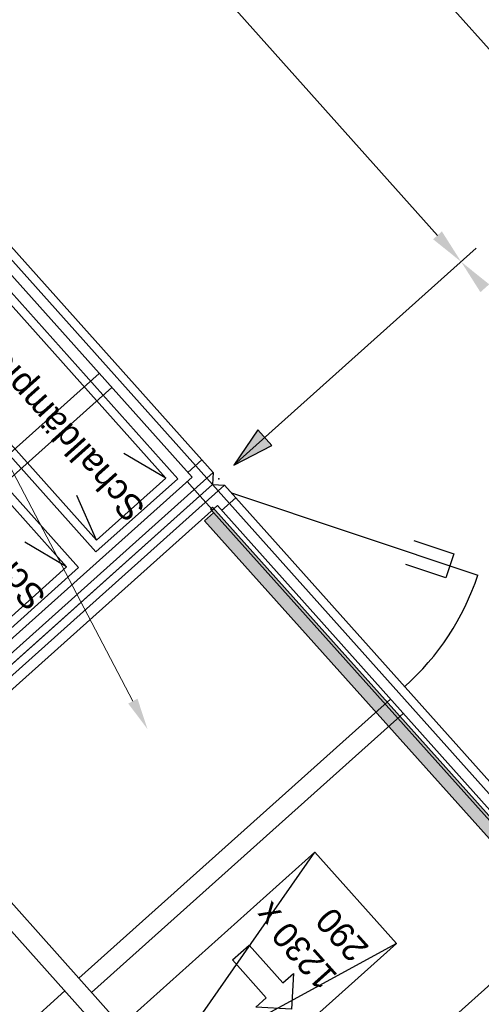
# Model space of a CAD drawing. Header units: millimetres. Extents: x -5775 to 84228, y -103402 to 6925.
# Tile 18 of 42: x 81206 to 82299, y -100548 to -98218. Entities that reach past the tile are written whole.
import ezdxf
from ezdxf import colors
from ezdxf.entities.mleader import LeaderData, LeaderLine
from ezdxf.enums import TextEntityAlignment as Align
from ezdxf.math import Vec2, Vec3

# ---------------------------------------------------------------- set-up
doc = ezdxf.new("R2010")
doc.units = ezdxf.units.MM
doc.header["$LTSCALE"] = 0.4
doc.layers.add('Pi_lü_Beschriftung', color=43, linetype='Continuous', lineweight=18)
doc.layers.add('Pi_lü_zu_ge_00_blau', color=153, linetype='Continuous', lineweight=35)
doc.layers.add('RLT 2', color=253, linetype='Continuous')
doc.styles.add('Arial', font='arial.ttf', dxfattribs={"width": 0.95, "height": 1.8})

# ---------------------------------------------------------------- blocks, each defined once
blk = doc.blocks.new('RLT2')
at = {"layer": 'RLT 2'}
blk.add_hatch(color=256, dxfattribs=at).paths.add_polyline_path([(105709.7, -110462.2), (105653, -110545.8), (105742.3, -110498.8)])
at = {"layer": 'RLT 2', "ltscale": 10}
for p, q in [((107992.3, -111500), (103833.2, -106852.2)), ((106135, -110001.8), (104016.5, -107634.3)), ((105653, -110545.8), (106226.8, -110032.4)), ((105653, -110545.8), (106226.8, -110032.4)), ((105333.6, -110328.4), (105061.6, -110571.8)), ((105363.6, -110361.9), (105091.6, -110605.3)), ((105647.2, -110611.4), (106230.5, -110806.3)), ((106023.8, -111099.7), (105286, -111759.9)), ((106053.8, -111133.2), (105316, -111793.4)), ((105726.1, -112251.7), (104875.9, -111301.6)), ((105692.6, -112281.7), (104842.4, -111331.6)), ((106463.9, -111591.5), (104988.4, -112911.9)), ((105252.5, -111789.9), (104548.3, -112420))]:
    blk.add_line(p, q, dxfattribs=at)
at = {"layer": 'RLT 2'}
for p, q in [((105709.7, -110462.2), (105653, -110545.8)), ((105742.3, -110498.8), (105709.7, -110462.2)), ((105653, -110545.8), (105742.3, -110498.8))]:
    blk.add_line(p, q, dxfattribs=at)
at = {"layer": 'RLT 2', "ltscale": 10}
for points in [[(105602.3, -110591.2), (104860.8, -111254.7), (104832.6, -111253.1), (102628.7, -108790.2), (102630.2, -108762), (103371.7, -108098.5), (103400, -108100), (105603.9, -110562.9), (105602.3, -110591.2)], [(105602.3, -110591.2), (103371.7, -108098.5)], [(105553.7, -110574.3), (104849.4, -111204.5), (102678.9, -108778.8), (103383.1, -108148.7), (105553.7, -110574.3)], [(105519.8, -110577.8), (105006.4, -110004), (104812.6, -110177.3), (105326.1, -110751.1), (105519.8, -110577.8)], [(105491.6, -110576.2), (105004.8, -110032.2), (104840.8, -110178.9), (105327.6, -110722.9), (105491.6, -110576.2)], [(105285.1, -110787.8), (104771.6, -110214), (104577.9, -110387.4), (105091.3, -110961.2), (105285.1, -110787.8)], [(105256.8, -110786.2), (104770.1, -110242.2), (104606.1, -110388.9), (105092.9, -110932.9), (105256.8, -110786.2)], [(105491.6, -110576.2), (105392.3, -110517.8)], [(105577.2, -110533.1), (105543.6, -110563.1)], [(105603.9, -110562.9), (104832.6, -111253.1)], [(107172.7, -112346.1), (105659.9, -113699.8), (105631.7, -113698.3), (104088, -111973.1), (104089.5, -111944.9), (105602.3, -110591.2), (105630.5, -110592.8), (107174.3, -112317.9), (107172.7, -112346.1)], [(105630.5, -110592.8), (104088, -111973.1)], [(105572.5, -110617.9), (105542.5, -110584.3)], [(107172.7, -112346.1), (105602.3, -110591.2)], [(105327.6, -110722.9), (105280.6, -110617.8)], [(105572.5, -110617.9), (105602.5, -110651.4)], [(105657.2, -110622.6), (105623.7, -110652.6)], [(107124, -112329.3), (105648.5, -113649.6), (104138.2, -111961.7), (105613.7, -110641.4), (107124, -112329.3)], [(105256.8, -110786.2), (105157.6, -110727.8)], [(105121.1, -112497.8), (106037.7, -111677.6), (105844.3, -111461.5), (104927.7, -112281.7), (105121.1, -112497.8), (105844.3, -111461.5), (106037.7, -111677.6), (104927.7, -112281.7)]]:
    blk.add_lwpolyline(points, dxfattribs=at)
at = {"layer": 'RLT 2'}
blk.add_lwpolyline([(106078.9, -110723.7), (106173.7, -110755.6), (106154.6, -110812.4), (106059.8, -110780.6)], dxfattribs=at)
at = {"layer": 'RLT 2', "ltscale": 10}
blk.add_lwpolyline([(105688.7, -111681.3), (105768.7, -111770.7), (105793.9, -111748.2), (105789.2, -111832.9), (105704.4, -111828.2), (105729.6, -111805.7), (105649.6, -111716.3)], close=True, dxfattribs=at)
blk.add_arc((105647.2, -110611.4), 615, 311.8233, 341.5232, dxfattribs=at)
blk.add_point((105617.2, -110577.9), dxfattribs=at)
blk.add_point((105617.2, -110577.9), dxfattribs=at)
for points in [[(106124.6, -110011.1), (106145.4, -109992.5), (106191, -110064.4)], [(106236.6, -110136.3), (106257.4, -110117.7), (106191, -110064.4)]]:
    blk.add_solid(points, dxfattribs=at)
at = {"layer": 'RLT 2', "ltscale": 10, "style": 'Arial'}
for p in [(105164.5, -110375.7), (104929.8, -110585.7)]:
    blk.add_text('Schalldämpfer 26 dB', height=60, rotation=131.8233, dxfattribs=at).set_placement(p, align=Align.MIDDLE_CENTER)
at = {"layer": 'RLT 2', "ltscale": 10, "insert": (105856, -111793.2), "char_height": 60, "width": 260, "attachment_point": 1, "rotation": 131.8232, "style": 'Arial'}
blk.add_mtext('{1230 x\\P290}', dxfattribs=at)
at = {"layer": 'RLT 2', "ltscale": 10, "style": 'Arial'}
blk.add_attdef('TYP', text='', height=40, rotation=131.8233, dxfattribs=at).set_placement((102394.9, -109301.3), align=Align.MIDDLE_CENTER)

msp = doc.modelspace()

# ---------------------------------------------------------------- hatches: boundary and pattern name
at = {"layer": 'Pi_lü_zu_ge_00_blau', "linetype": 'Continuous', "lineweight": 35}
msp.add_hatch(color=153, dxfattribs=at).paths.add_polyline_path([(81643.3, -99404.4), (82575.9, -100444.6), (82597.7, -100425), (82605.3, -100433.6), (82610.5, -100428.9), (81662.3, -99372), (81657.2, -99376.5), (81664.9, -99385)])

# ---------------------------------------------------------------- linework, layer by layer
at = {"extrusion": (0, 0, -1)}
for p in [(81657.2, -99376.5), (81669.9, -99380.5)]:
    msp.add_line(p, (81662.3, -99372), dxfattribs=at)
msp.add_line((82575.9, -100444.6), (81643.3, -99404.4))
at = {"layer": 'Pi_lü_zu_ge_00_blau', "color": 7, "linetype": 'Continuous', "lineweight": 35, "flags": 128}
for points in [[(81643.3, -99404.4), (81664.9, -99385)], [(82605.3, -100433.6), (81657.2, -99376.5)], [(81662.3, -99372), (82610.5, -100428.9)]]:
    msp.add_lwpolyline(points, dxfattribs=at)

# ---------------------------------------------------------------- block references
at = {"layer": 'RLT 2'}
msp.add_blockref('RLT2', (-23939.9, 11273.1), dxfattribs=at)

# ---------------------------------------------------------------- next in the draw order: leaders
at = {"layer": 'Pi_lü_Beschriftung'}
ml = msp.add_multileader_mtext('Standard', dxfattribs=at)
ml.set_content('900 x 900', color=256, style='Arial')
ml.set_leader_properties(color=256, linetype='ByLayer', lineweight=-1)
ml.build(insert=Vec2(0, 0))
ml.multileader.update_dxf_attribs({"text_left_attachment_type": 6, "text_right_attachment_type": 6, "dogleg_length": 0.5, "arrow_head_size": 75, "scale": 50})
ctx = ml.context
ctx.base_point, ctx.scale, ctx.char_height, ctx.arrow_head_size, ctx.landing_gap_size, ctx.plane_origin = Vec3(80494.2, -99086.5), 50, 90, 75, 25, Vec3(80253.3, -100781.1)
ctx.left_attachment, ctx.right_attachment = 6, 6
notes = []
notes.append((ctx, [(1, (1, 1, 0), (81083.1, -99086.5), (-1, 0), 25, [(0, [(81508.5, -99897.3)], 0, [])])]))
ctx.mtext.insert, ctx.mtext.flow_direction = Vec3(80519.2, -98978.5), 5
ctx.mtext.has_bg_fill, ctx.mtext.bg_color, ctx.mtext.bg_scale_factor, ctx.mtext.bg_transparency, ctx.mtext.use_window_bg_color = 1, -1027028792, 1.5, 0, 1
for ctx, leaders in notes:
    for number, flags, end, landing, length, lines in leaders:
        leader = LeaderData()
        leader.index, (leader.has_last_leader_line, leader.has_dogleg_vector, leader.attachment_direction) = number, flags
        leader.last_leader_point, leader.dogleg_vector, leader.dogleg_length = Vec3(end), Vec3(landing), length
        for number, points, colour, breaks in lines:
            line = LeaderLine()
            line.index, line.vertices, line.color, line.breaks = number, Vec3.list(points), colors.encode_raw_color(colour), breaks
            leader.lines.append(line)
        ctx.leaders.append(leader)

doc.saveas('drawing.dxf')
